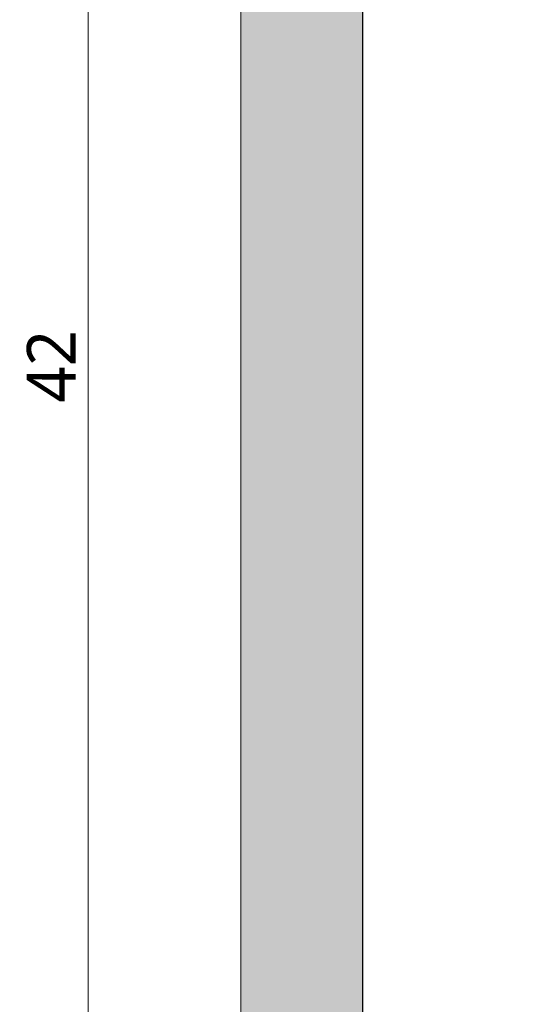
# Model space of a CAD drawing. Header units: millimetres. Extents: x 80301 to 146489, y -78581 to -28273.
# Tile 21 of 135: x 93870 to 94690, y -65483 to -63867. Entities that reach past the tile are written whole.
import ezdxf

# ---------------------------------------------------------------- set-up
doc = ezdxf.new("R2010")
doc.units = ezdxf.units.MM
doc.layers.get('0').update_dxf_attribs({"lineweight": 0})
doc.layers.add('A-opisram.ART', color=250, linetype='Continuous', lineweight=0)
doc.layers.add('A-pomocram.ART', color=254, linetype='Continuous', lineweight=0, plot=False)
doc.layers.add('A-wymram.ART', color=10, linetype='Continuous', lineweight=5, plot=False)
doc.layers.add('A-przekrycieram.ART', color=7, linetype='Continuous', lineweight=0, true_color=0xffffff)
doc.styles.add('ARCH', font='segoeuil.ttf')
doc.dimstyles.new('RAMKA', dxfattribs={"dimscale": 20, "dimtxt": 4, "dimasz": 3, "dimexe": 5, "dimexo": 3, "dimgap": 1, "dimtad": 1, "dimdec": 1, "dimlfac": 0.01, "dimtxsty": 'ARCH', "dimblk": 'ARCHTICK', "dimcen": 0, "dimclrd": 256, "dimclre": 256, "dimclrt": 256, "dimadec": 0, "dimazin": 0, "dimtfac": 1, "dimtdec": 1, "dimtofl": 0, "dimtmove": 1, "dimatfit": 3, "dimfxl": 10, "dimfxlon": 1, "dimlwd": 0, "dimlwe": 0, "dimarcsym": 0})

# ---------------------------------------------------------------- blocks, each defined once
blk = doc.blocks.new('_ArchTick')
at = {"color": 0, "linetype": 'ByBlock', "const_width": 0.15}
blk.add_lwpolyline([(-0.5, -0.5), (0.5, 0.5)], dxfattribs=at)
blk = doc.blocks.new('*D1238')
at = {"layer": 'A-wymram.ART', "linetype": 'Continuous', "lineweight": 0, "transparency": 16777216}
for p, q in [((-60, 4200), (-350, 4200)), ((-250, 4200), (-250, 0)), ((-60, 0), (-350, 0))]:
    blk.add_line(p, q, dxfattribs=at)
at = {"layer": 'Defpoints', "color": 0, "transparency": 16777216}
for p in [(0, 4200), (0, 0), (-250, 0)]:
    blk.add_point(p, dxfattribs=at)
at = {"layer": 'A-wymram.ART', "lineweight": 0, "transparency": 16777216, "xscale": 60, "yscale": 60, "zscale": 60}
for p, rotation in [((-250, 4200), 90), ((-250, 0), 270)]:
    blk.add_blockref('_ArchTick', p, dxfattribs=dict(at, rotation=rotation))
at = {"layer": 'A-wymram.ART', "transparency": 16777216, "insert": (-310.7, 2100), "char_height": 80, "attachment_point": 5, "rotation": 90, "style": 'ARCH'}
blk.add_mtext('42', dxfattribs=at)
blk = doc.blocks.new('*U1234')
at = {"layer": 'A-przekrycieram.ART'}
h = blk.add_hatch(color=256, dxfattribs=at)
h.dxf.hatch_style = 1
h.paths.add_polyline_path([(0, 4200), (8500, 4200), (8500, 0), (0, 0)])
h.paths.add_polyline_path([(200, 4100), (8400, 4100), (8400, 100), (200, 100)], flags=16)
at = {"layer": 'A-opisram.ART', "lineweight": 30}
blk.add_lwpolyline([(200, 4100), (8400, 4100), (8400, 100), (200, 100)], close=True, dxfattribs=at)
at = {"layer": 'A-pomocram.ART'}
blk.add_lwpolyline([(0, 4200), (8500, 4200), (8500, 0), (0, 0)], close=True, dxfattribs=at)
at = {"layer": 'A-wymram.ART'}
dim = blk.add_linear_dim(base=(-250, 0), p1=(0, 4200), p2=(0, 0), angle=90, dimstyle='RAMKA', dxfattribs=at)
dim.commit()
dim.dimension.update_dxf_attribs({"geometry": '*D1238', "text_midpoint": (-310.67, 2100)})

msp = doc.modelspace()

# ---------------------------------------------------------------- block references
msp.add_blockref('*U1234', (94231.99, -66535.84))

doc.saveas('drawing.dxf')
